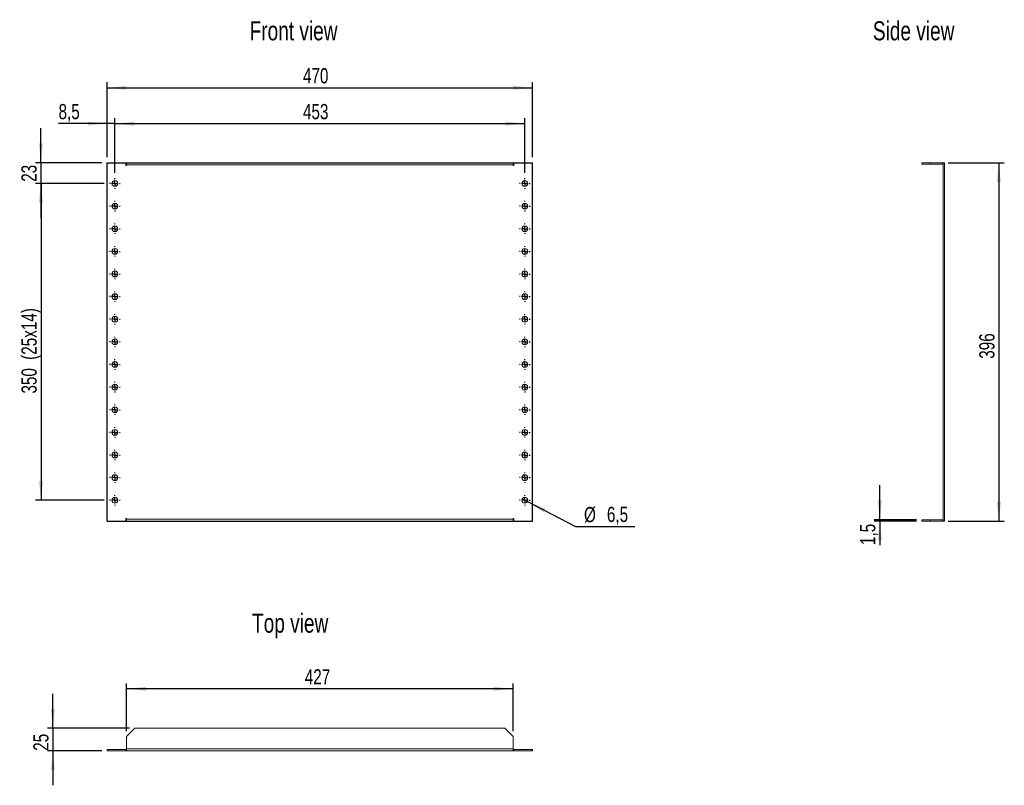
# Model space of a CAD drawing. Header units: millimetres. Extents: x 52 to 233, y 54 to 195.
import ezdxf

# ---------------------------------------------------------------- set-up
doc = ezdxf.new("R2010")
doc.units = ezdxf.units.MM
doc.layers.add('FORMAT', color=7, linetype='Continuous')
doc.styles.add('SLDTEXTSTYLE0', font='TXT', dxfattribs={"width": 0.75})
doc.dimstyles.new('SLDDIMSTYLE0', dxfattribs={"dimtxt": 2.8, "dimasz": 3.556, "dimexe": 0, "dimexo": 0.0625, "dimgap": 0.7, "dimtad": 0, "dimtih": 1, "dimtoh": 1, "dimdec": 1, "dimlfac": 6, "dimrnd": 1e-09, "dimzin": 12, "dimdsep": 46, "dimtxsty": 'SLDTEXTSTYLE0', "dimblk1": 'NONE', "dimsah": 1, "dimcen": 0, "dimadec": 0, "dimazin": 3, "dimtfac": 1, "dimtdec": 1, "dimtmove": 0, "dimatfit": 3, "dimldrblk": 'NONE', "dimfxl": 1, "dimfrac": 2, "dimtolj": 1, "dimtzin": 12, "dimarcsym": 0})
doc.dimstyles.new('SLDDIMSTYLE1', dxfattribs={"dimtxt": 2.8, "dimasz": 3.556, "dimexe": 0, "dimexo": 0.0625, "dimgap": 0.7, "dimtad": 1, "dimlfac": 6, "dimrnd": 1e-09, "dimzin": 12, "dimdsep": 46, "dimtxsty": 'SLDTEXTSTYLE0', "dimsah": 1, "dimcen": 0.09, "dimadec": 0, "dimazin": 3, "dimtfac": 1, "dimtofl": 0, "dimtmove": 0, "dimatfit": 3, "dimfxl": 1, "dimfrac": 2, "dimtolj": 1, "dimtzin": 12, "dimarcsym": 0})
doc.dimstyles.new('SLDDIMSTYLE2', dxfattribs={"dimtxt": 2.8, "dimasz": 3.556, "dimexe": 0, "dimexo": 0.0625, "dimgap": 0.7, "dimtad": 1, "dimdec": 1, "dimlfac": 6, "dimrnd": 1e-09, "dimzin": 12, "dimdsep": 46, "dimtxsty": 'SLDTEXTSTYLE0', "dimsah": 1, "dimcen": 0.09, "dimadec": 0, "dimazin": 3, "dimtfac": 1, "dimtdec": 1, "dimtmove": 0, "dimatfit": 0, "dimfxl": 1, "dimfrac": 2, "dimtolj": 1, "dimtzin": 12, "dimarcsym": 0})
doc.dimstyles.new('SLDDIMSTYLE3', dxfattribs={"dimtxt": 2.8, "dimasz": 3.556, "dimexe": 0, "dimexo": 0.0625, "dimgap": 0.7, "dimtad": 1, "dimlfac": 6, "dimrnd": 1e-09, "dimzin": 12, "dimdsep": 46, "dimtxsty": 'SLDTEXTSTYLE0', "dimsah": 1, "dimcen": 0.09, "dimadec": 0, "dimazin": 3, "dimtfac": 1, "dimtmove": 0, "dimatfit": 0, "dimfxl": 1, "dimfrac": 2, "dimtolj": 1, "dimtzin": 12, "dimarcsym": 0})
doc.dimstyles.new('SLDDIMSTYLE4', dxfattribs={"dimtxt": 2.8, "dimasz": 3.556, "dimexe": 0, "dimexo": 0.0625, "dimgap": 0.7, "dimtad": 1, "dimdec": 1, "dimlfac": 6, "dimrnd": 1e-09, "dimzin": 12, "dimdsep": 46, "dimtxsty": 'SLDTEXTSTYLE0', "dimsah": 1, "dimcen": 0.09, "dimadec": 0, "dimazin": 3, "dimtfac": 1, "dimtmove": 0, "dimatfit": 0, "dimfxl": 1, "dimfrac": 2, "dimtolj": 1, "dimtzin": 12, "dimarcsym": 0})

# ---------------------------------------------------------------- blocks, each defined once
blk = doc.blocks.new('_D')
at = {"layer": 'FORMAT'}
for p, q in [((144.45, 107.21), (145.41, 106.71)), ((145.41, 106.71), (154.25, 102.11)), ((154.25, 102.11), (165.23, 102.11))]:
    blk.add_line(p, q, dxfattribs=at)
blk.add_solid([(145.41, 106.71), (148.39, 104.73), (148.74, 105.41)], dxfattribs=at)
at = {"layer": 'FORMAT', "char_height": 2.8, "attachment_point": 1, "style": 'SLDTEXTSTYLE0'}
for s, insert in [('%%c', (155.84, 105.72)), ('6,5', (160.06, 105.76))]:
    blk.add_mtext(s, dxfattribs=dict(at, insert=insert))
blk = doc.blocks.new('_NONE')
blk = doc.blocks.new('_D_1')
at = {"layer": 'FORMAT'}
for p, q in [((68.02, 170.13), (68.02, 183.93)), ((146.35, 170.13), (146.35, 183.93)), ((68.02, 182.93), (146.35, 182.93))]:
    blk.add_line(p, q, dxfattribs=at)
for points in [[(68.02, 182.93), (71.57, 182.55), (71.57, 183.31)], [(146.35, 182.93), (142.79, 183.31), (142.79, 182.55)]]:
    blk.add_solid(points, dxfattribs=at)
at = {"layer": 'FORMAT', "insert": (104.08, 186.54), "char_height": 2.8, "attachment_point": 1, "style": 'SLDTEXTSTYLE0'}
blk.add_mtext('470', dxfattribs=at)
blk = doc.blocks.new('_D_2')
at = {"layer": 'FORMAT'}
for p, q in [((69.43, 167.25), (69.43, 177.33)), ((69.43, 176.33), (144.93, 176.33)), ((144.93, 167.25), (144.93, 177.33))]:
    blk.add_line(p, q, dxfattribs=at)
for points in [[(69.43, 176.33), (72.99, 175.95), (72.99, 176.71)], [(144.93, 176.33), (141.38, 176.71), (141.38, 175.95)]]:
    blk.add_solid(points, dxfattribs=at)
at = {"layer": 'FORMAT', "insert": (104.08, 179.94), "char_height": 2.8, "attachment_point": 1, "style": 'SLDTEXTSTYLE0'}
blk.add_mtext('453', dxfattribs=at)
blk = doc.blocks.new('_D_3')
at = {"layer": 'FORMAT'}
for p, q in [((68.02, 176.33), (59.06, 176.33)), ((68.02, 170.13), (68.02, 177.33)), ((69.43, 176.33), (68.02, 176.33)), ((69.43, 167.25), (69.43, 177.33)), ((69.43, 176.33), (75.78, 176.33))]:
    blk.add_line(p, q, dxfattribs=at)
for points in [[(68.02, 176.33), (64.46, 176.71), (64.46, 175.95)], [(69.43, 176.33), (72.99, 175.95), (72.99, 176.71)]]:
    blk.add_solid(points, dxfattribs=at)
at = {"layer": 'FORMAT', "insert": (59.06, 179.94), "char_height": 2.8, "attachment_point": 1, "style": 'SLDTEXTSTYLE0'}
blk.add_mtext('8,5', dxfattribs=at)
blk = doc.blocks.new('_D_4')
at = {"layer": 'FORMAT'}
for p, q in [((55.82, 169.13), (55.82, 175.48)), ((67.02, 169.13), (54.82, 169.13)), ((55.82, 169.13), (55.82, 165.29)), ((67.47, 165.29), (54.82, 165.29)), ((55.82, 165.29), (55.82, 158.94))]:
    blk.add_line(p, q, dxfattribs=at)
for points in [[(55.82, 169.13), (56.2, 172.68), (55.43, 172.68)], [(55.82, 165.29), (55.43, 161.74), (56.2, 161.74)]]:
    blk.add_solid(points, dxfattribs=at)
at = {"layer": 'FORMAT', "insert": (52.21, 165.61), "char_height": 2.8, "attachment_point": 1, "rotation": 90, "style": 'SLDTEXTSTYLE0'}
blk.add_mtext('23', dxfattribs=at)
blk = doc.blocks.new('_D_5')
at = {"layer": 'FORMAT'}
for p, q in [((67.47, 165.29), (54.84, 165.29)), ((55.84, 165.29), (55.84, 106.96)), ((67.47, 106.96), (54.84, 106.96))]:
    blk.add_line(p, q, dxfattribs=at)
for points in [[(55.84, 165.29), (55.46, 161.74), (56.22, 161.74)], [(55.84, 106.96), (56.22, 110.52), (55.46, 110.52)]]:
    blk.add_solid(points, dxfattribs=at)
at = {"layer": 'FORMAT', "char_height": 2.8, "attachment_point": 1, "rotation": 90, "style": 'SLDTEXTSTYLE0'}
for s, insert in [('(25x14)', (52.23, 132.82)), ('350', (52.23, 126.61))]:
    blk.add_mtext(s, dxfattribs=dict(at, insert=insert))
blk = doc.blocks.new('SW_CENTERMARKSYMBOL_0')
at = {"layer": 'FORMAT', "color": 0}
for p, q in [((-0.83, 0), (-0.96, 0)), ((0, 0), (-0.42, 0)), ((0, 0.83), (0, 0.96)), ((0, 0), (0, 0.42)), ((0, 0), (0, -0.42)), ((0, 0), (0.42, 0)), ((0.83, 0), (0.96, 0)), ((0, -0.83), (0, -0.96))]:
    blk.add_line(p, q, dxfattribs=at)
blk = doc.blocks.new('SW_CENTERMARKSYMBOL_1')
at = {"layer": 'FORMAT', "color": 0}
for p, q in [((-0.83, 0), (-0.96, 0)), ((0, 0), (-0.42, 0)), ((0, 0.83), (0, 0.96)), ((0, 0), (0, 0.42)), ((0, 0), (0, -0.42)), ((0, 0), (0.42, 0)), ((0.83, 0), (0.96, 0)), ((0, -0.83), (0, -0.96))]:
    blk.add_line(p, q, dxfattribs=at)
blk = doc.blocks.new('SW_CENTERMARKSYMBOL_2')
at = {"layer": 'FORMAT', "color": 0}
for p, q in [((-0.83, 0), (-0.96, 0)), ((0, 0), (-0.42, 0)), ((0, 0.83), (0, 0.96)), ((0, 0), (0, 0.42)), ((0, 0), (0, -0.42)), ((0, 0), (0.42, 0)), ((0.83, 0), (0.96, 0)), ((0, -0.83), (0, -0.96))]:
    blk.add_line(p, q, dxfattribs=at)
blk = doc.blocks.new('SW_CENTERMARKSYMBOL_3')
at = {"layer": 'FORMAT', "color": 0}
for p, q in [((-0.83, 0), (-0.96, 0)), ((0, 0), (-0.42, 0)), ((0, 0.83), (0, 0.96)), ((0, 0), (0, 0.42)), ((0, 0), (0, -0.42)), ((0, 0), (0.42, 0)), ((0.83, 0), (0.96, 0)), ((0, -0.83), (0, -0.96))]:
    blk.add_line(p, q, dxfattribs=at)
blk = doc.blocks.new('SW_CENTERMARKSYMBOL_4')
at = {"layer": 'FORMAT', "color": 0}
for p, q in [((-0.83, 0), (-0.96, 0)), ((0, 0), (-0.42, 0)), ((0, 0.83), (0, 0.96)), ((0, 0), (0, 0.42)), ((0, 0), (0, -0.42)), ((0, 0), (0.42, 0)), ((0.83, 0), (0.96, 0)), ((0, -0.83), (0, -0.96))]:
    blk.add_line(p, q, dxfattribs=at)
blk = doc.blocks.new('SW_CENTERMARKSYMBOL_5')
at = {"layer": 'FORMAT', "color": 0}
for p, q in [((-0.83, 0), (-0.96, 0)), ((0, 0), (-0.42, 0)), ((0, 0.83), (0, 0.96)), ((0, 0), (0, 0.42)), ((0, 0), (0, -0.42)), ((0, 0), (0.42, 0)), ((0.83, 0), (0.96, 0)), ((0, -0.83), (0, -0.96))]:
    blk.add_line(p, q, dxfattribs=at)
blk = doc.blocks.new('SW_CENTERMARKSYMBOL_6')
at = {"layer": 'FORMAT', "color": 0}
for p, q in [((-0.83, 0), (-0.96, 0)), ((0, 0), (-0.42, 0)), ((0, 0.83), (0, 0.96)), ((0, 0), (0, 0.42)), ((0, 0), (0, -0.42)), ((0, 0), (0.42, 0)), ((0.83, 0), (0.96, 0)), ((0, -0.83), (0, -0.96))]:
    blk.add_line(p, q, dxfattribs=at)
blk = doc.blocks.new('SW_CENTERMARKSYMBOL_7')
at = {"layer": 'FORMAT', "color": 0}
for p, q in [((-0.83, 0), (-0.96, 0)), ((0, 0), (-0.42, 0)), ((0, 0.83), (0, 0.96)), ((0, 0), (0, 0.42)), ((0, 0), (0, -0.42)), ((0, 0), (0.42, 0)), ((0.83, 0), (0.96, 0)), ((0, -0.83), (0, -0.96))]:
    blk.add_line(p, q, dxfattribs=at)
blk = doc.blocks.new('SW_CENTERMARKSYMBOL_8')
at = {"layer": 'FORMAT', "color": 0}
for p, q in [((-0.83, 0), (-0.96, 0)), ((0, 0), (-0.42, 0)), ((0, 0.83), (0, 0.96)), ((0, 0), (0, 0.42)), ((0, 0), (0, -0.42)), ((0, 0), (0.42, 0)), ((0.83, 0), (0.96, 0)), ((0, -0.83), (0, -0.96))]:
    blk.add_line(p, q, dxfattribs=at)
blk = doc.blocks.new('SW_CENTERMARKSYMBOL_9')
at = {"layer": 'FORMAT', "color": 0}
for p, q in [((-0.83, 0), (-0.96, 0)), ((0, 0), (-0.42, 0)), ((0, 0.83), (0, 0.96)), ((0, 0), (0, 0.42)), ((0, 0), (0, -0.42)), ((0, 0), (0.42, 0)), ((0.83, 0), (0.96, 0)), ((0, -0.83), (0, -0.96))]:
    blk.add_line(p, q, dxfattribs=at)
blk = doc.blocks.new('SW_CENTERMARKSYMBOL_10')
at = {"layer": 'FORMAT', "color": 0}
for p, q in [((-0.83, 0), (-0.96, 0)), ((0, 0), (-0.42, 0)), ((0, 0.83), (0, 0.96)), ((0, 0), (0, 0.42)), ((0, 0), (0, -0.42)), ((0, 0), (0.42, 0)), ((0.83, 0), (0.96, 0)), ((0, -0.83), (0, -0.96))]:
    blk.add_line(p, q, dxfattribs=at)
blk = doc.blocks.new('SW_CENTERMARKSYMBOL_11')
at = {"layer": 'FORMAT', "color": 0}
for p, q in [((-0.83, 0), (-0.96, 0)), ((0, 0), (-0.42, 0)), ((0, 0.83), (0, 0.96)), ((0, 0), (0, 0.42)), ((0, 0), (0, -0.42)), ((0, 0), (0.42, 0)), ((0.83, 0), (0.96, 0)), ((0, -0.83), (0, -0.96))]:
    blk.add_line(p, q, dxfattribs=at)
blk = doc.blocks.new('SW_CENTERMARKSYMBOL_12')
at = {"layer": 'FORMAT', "color": 0}
for p, q in [((-0.83, 0), (-0.96, 0)), ((0, 0), (-0.42, 0)), ((0, 0.83), (0, 0.96)), ((0, 0), (0, 0.42)), ((0, 0), (0, -0.42)), ((0, 0), (0.42, 0)), ((0.83, 0), (0.96, 0)), ((0, -0.83), (0, -0.96))]:
    blk.add_line(p, q, dxfattribs=at)
blk = doc.blocks.new('SW_CENTERMARKSYMBOL_13')
at = {"layer": 'FORMAT', "color": 0}
for p, q in [((-0.83, 0), (-0.96, 0)), ((0, 0), (-0.42, 0)), ((0, 0.83), (0, 0.96)), ((0, 0), (0, 0.42)), ((0, 0), (0, -0.42)), ((0, 0), (0.42, 0)), ((0.83, 0), (0.96, 0)), ((0, -0.83), (0, -0.96))]:
    blk.add_line(p, q, dxfattribs=at)
blk = doc.blocks.new('SW_CENTERMARKSYMBOL_14')
at = {"layer": 'FORMAT', "color": 0}
for p, q in [((-0.83, 0), (-0.96, 0)), ((0, 0), (-0.42, 0)), ((0, 0.83), (0, 0.96)), ((0, 0), (0, 0.42)), ((0, 0), (0, -0.42)), ((0, 0), (0.42, 0)), ((0.83, 0), (0.96, 0)), ((0, -0.83), (0, -0.96))]:
    blk.add_line(p, q, dxfattribs=at)
blk = doc.blocks.new('SW_CENTERMARKSYMBOL_15')
at = {"layer": 'FORMAT', "color": 0}
for p, q in [((-0.83, 0), (-0.96, 0)), ((0, 0), (-0.42, 0)), ((0, 0.83), (0, 0.96)), ((0, 0), (0, 0.42)), ((0, 0), (0, -0.42)), ((0, 0), (0.42, 0)), ((0.83, 0), (0.96, 0)), ((0, -0.83), (0, -0.96))]:
    blk.add_line(p, q, dxfattribs=at)
blk = doc.blocks.new('SW_CENTERMARKSYMBOL_16')
at = {"layer": 'FORMAT', "color": 0}
for p, q in [((-0.83, 0), (-0.96, 0)), ((0, 0), (-0.42, 0)), ((0, 0.83), (0, 0.96)), ((0, 0), (0, 0.42)), ((0, 0), (0, -0.42)), ((0, 0), (0.42, 0)), ((0.83, 0), (0.96, 0)), ((0, -0.83), (0, -0.96))]:
    blk.add_line(p, q, dxfattribs=at)
blk = doc.blocks.new('SW_CENTERMARKSYMBOL_17')
at = {"layer": 'FORMAT', "color": 0}
for p, q in [((-0.83, 0), (-0.96, 0)), ((0, 0), (-0.42, 0)), ((0, 0.83), (0, 0.96)), ((0, 0), (0, 0.42)), ((0, 0), (0, -0.42)), ((0, 0), (0.42, 0)), ((0.83, 0), (0.96, 0)), ((0, -0.83), (0, -0.96))]:
    blk.add_line(p, q, dxfattribs=at)
blk = doc.blocks.new('SW_CENTERMARKSYMBOL_18')
at = {"layer": 'FORMAT', "color": 0}
for p, q in [((-0.83, 0), (-0.96, 0)), ((0, 0), (-0.42, 0)), ((0, 0.83), (0, 0.96)), ((0, 0), (0, 0.42)), ((0, 0), (0, -0.42)), ((0, 0), (0.42, 0)), ((0.83, 0), (0.96, 0)), ((0, -0.83), (0, -0.96))]:
    blk.add_line(p, q, dxfattribs=at)
blk = doc.blocks.new('SW_CENTERMARKSYMBOL_19')
at = {"layer": 'FORMAT', "color": 0}
for p, q in [((-0.83, 0), (-0.96, 0)), ((0, 0), (-0.42, 0)), ((0, 0.83), (0, 0.96)), ((0, 0), (0, 0.42)), ((0, 0), (0, -0.42)), ((0, 0), (0.42, 0)), ((0.83, 0), (0.96, 0)), ((0, -0.83), (0, -0.96))]:
    blk.add_line(p, q, dxfattribs=at)
blk = doc.blocks.new('SW_CENTERMARKSYMBOL_20')
at = {"layer": 'FORMAT', "color": 0}
for p, q in [((-0.83, 0), (-0.96, 0)), ((0, 0), (-0.42, 0)), ((0, 0.83), (0, 0.96)), ((0, 0), (0, 0.42)), ((0, 0), (0, -0.42)), ((0, 0), (0.42, 0)), ((0.83, 0), (0.96, 0)), ((0, -0.83), (0, -0.96))]:
    blk.add_line(p, q, dxfattribs=at)
blk = doc.blocks.new('SW_CENTERMARKSYMBOL_21')
at = {"layer": 'FORMAT', "color": 0}
for p, q in [((-0.83, 0), (-0.96, 0)), ((0, 0), (-0.42, 0)), ((0, 0.83), (0, 0.96)), ((0, 0), (0, 0.42)), ((0, 0), (0, -0.42)), ((0, 0), (0.42, 0)), ((0.83, 0), (0.96, 0)), ((0, -0.83), (0, -0.96))]:
    blk.add_line(p, q, dxfattribs=at)
blk = doc.blocks.new('SW_CENTERMARKSYMBOL_22')
at = {"layer": 'FORMAT', "color": 0}
for p, q in [((-0.83, 0), (-0.96, 0)), ((0, 0), (-0.42, 0)), ((0, 0.83), (0, 0.96)), ((0, 0), (0, 0.42)), ((0, 0), (0, -0.42)), ((0, 0), (0.42, 0)), ((0.83, 0), (0.96, 0)), ((0, -0.83), (0, -0.96))]:
    blk.add_line(p, q, dxfattribs=at)
blk = doc.blocks.new('SW_CENTERMARKSYMBOL_23')
at = {"layer": 'FORMAT', "color": 0}
for p, q in [((-0.83, 0), (-0.96, 0)), ((0, 0), (-0.42, 0)), ((0, 0.83), (0, 0.96)), ((0, 0), (0, 0.42)), ((0, 0), (0, -0.42)), ((0, 0), (0.42, 0)), ((0.83, 0), (0.96, 0)), ((0, -0.83), (0, -0.96))]:
    blk.add_line(p, q, dxfattribs=at)
blk = doc.blocks.new('SW_CENTERMARKSYMBOL_24')
at = {"layer": 'FORMAT', "color": 0}
for p, q in [((-0.83, 0), (-0.96, 0)), ((0, 0), (-0.42, 0)), ((0, 0.83), (0, 0.96)), ((0, 0), (0, 0.42)), ((0, 0), (0, -0.42)), ((0, 0), (0.42, 0)), ((0.83, 0), (0.96, 0)), ((0, -0.83), (0, -0.96))]:
    blk.add_line(p, q, dxfattribs=at)
blk = doc.blocks.new('SW_CENTERMARKSYMBOL_25')
at = {"layer": 'FORMAT', "color": 0}
for p, q in [((-0.83, 0), (-0.96, 0)), ((0, 0), (-0.42, 0)), ((0, 0.83), (0, 0.96)), ((0, 0), (0, 0.42)), ((0, 0), (0, -0.42)), ((0, 0), (0.42, 0)), ((0.83, 0), (0.96, 0)), ((0, -0.83), (0, -0.96))]:
    blk.add_line(p, q, dxfattribs=at)
blk = doc.blocks.new('SW_CENTERMARKSYMBOL_26')
at = {"layer": 'FORMAT', "color": 0}
for p, q in [((-0.83, 0), (-0.96, 0)), ((0, 0), (-0.42, 0)), ((0, 0.83), (0, 0.96)), ((0, 0), (0, 0.42)), ((0, 0), (0, -0.42)), ((0, 0), (0.42, 0)), ((0.83, 0), (0.96, 0)), ((0, -0.83), (0, -0.96))]:
    blk.add_line(p, q, dxfattribs=at)
blk = doc.blocks.new('SW_CENTERMARKSYMBOL_27')
at = {"layer": 'FORMAT', "color": 0}
for p, q in [((-0.83, 0), (-0.96, 0)), ((0, 0), (-0.42, 0)), ((0, 0.83), (0, 0.96)), ((0, 0), (0, 0.42)), ((0, 0), (0, -0.42)), ((0, 0), (0.42, 0)), ((0.83, 0), (0.96, 0)), ((0, -0.83), (0, -0.96))]:
    blk.add_line(p, q, dxfattribs=at)
blk = doc.blocks.new('SW_CENTERMARKSYMBOL_28')
at = {"layer": 'FORMAT', "color": 0}
for p, q in [((-0.83, 0), (-0.96, 0)), ((0, 0), (-0.42, 0)), ((0, 0.83), (0, 0.96)), ((0, 0), (0, 0.42)), ((0, 0), (0, -0.42)), ((0, 0), (0.42, 0)), ((0.83, 0), (0.96, 0)), ((0, -0.83), (0, -0.96))]:
    blk.add_line(p, q, dxfattribs=at)
blk = doc.blocks.new('SW_CENTERMARKSYMBOL_29')
at = {"layer": 'FORMAT', "color": 0}
for p, q in [((-0.83, 0), (-0.96, 0)), ((0, 0), (-0.42, 0)), ((0, 0.83), (0, 0.96)), ((0, 0), (0, 0.42)), ((0, 0), (0, -0.42)), ((0, 0), (0.42, 0)), ((0.83, 0), (0.96, 0)), ((0, -0.83), (0, -0.96))]:
    blk.add_line(p, q, dxfattribs=at)
blk = doc.blocks.new('_D_6')
at = {"layer": 'FORMAT'}
for p, q in [((71.6, 64.45), (71.6, 73.23)), ((142.77, 64.45), (142.77, 73.23)), ((142.77, 72.23), (71.6, 72.23))]:
    blk.add_line(p, q, dxfattribs=at)
for points in [[(71.6, 72.23), (75.16, 71.85), (75.16, 72.61)], [(142.77, 72.23), (139.21, 72.61), (139.21, 71.85)]]:
    blk.add_solid(points, dxfattribs=at)
at = {"layer": 'FORMAT', "insert": (104.41, 75.84), "char_height": 2.8, "attachment_point": 1, "style": 'SLDTEXTSTYLE0'}
blk.add_mtext('427', dxfattribs=at)
blk = doc.blocks.new('_D_7')
at = {"layer": 'FORMAT'}
for p, q in [((58.02, 64.98), (58.02, 71.33)), ((72.13, 64.98), (57.02, 64.98)), ((58.02, 64.98), (58.02, 60.82)), ((67.02, 60.82), (57.02, 60.82)), ((58.02, 60.82), (58.02, 54.47))]:
    blk.add_line(p, q, dxfattribs=at)
for points in [[(58.02, 64.98), (58.4, 68.54), (57.64, 68.54)], [(58.02, 60.82), (57.64, 57.26), (58.4, 57.26)]]:
    blk.add_solid(points, dxfattribs=at)
at = {"layer": 'FORMAT', "insert": (54.41, 60.83), "char_height": 2.8, "attachment_point": 1, "rotation": 90, "style": 'SLDTEXTSTYLE0'}
blk.add_mtext('25', dxfattribs=at)
blk = doc.blocks.new('_D_8')
at = {"layer": 'FORMAT'}
for p, q in [((222.88, 169.13), (233.25, 169.13)), ((232.25, 169.13), (232.25, 103.13)), ((222.88, 103.13), (233.25, 103.13))]:
    blk.add_line(p, q, dxfattribs=at)
for points in [[(232.25, 169.13), (231.87, 165.57), (232.63, 165.57)], [(232.25, 103.13), (232.63, 106.68), (231.87, 106.68)]]:
    blk.add_solid(points, dxfattribs=at)
at = {"layer": 'FORMAT', "insert": (228.64, 133.02), "char_height": 2.8, "attachment_point": 1, "rotation": 90, "style": 'SLDTEXTSTYLE0'}
blk.add_mtext('396', dxfattribs=at)
blk = doc.blocks.new('_D_9')
at = {"layer": 'FORMAT'}
for p, q in [((210.31, 103.38), (210.31, 109.73)), ((217.08, 103.38), (209.31, 103.38)), ((210.31, 103.38), (210.31, 103.13)), ((217.08, 103.13), (209.31, 103.13)), ((210.31, 103.13), (210.31, 98.72))]:
    blk.add_line(p, q, dxfattribs=at)
for points in [[(210.31, 103.38), (210.7, 106.93), (209.93, 106.93)], [(210.31, 103.13), (209.93, 99.57), (210.7, 99.57)]]:
    blk.add_solid(points, dxfattribs=at)
at = {"layer": 'FORMAT', "insert": (206.7, 98.72), "char_height": 2.8, "attachment_point": 1, "rotation": 90, "style": 'SLDTEXTSTYLE0'}
blk.add_mtext('1,5', dxfattribs=at)

msp = doc.modelspace()

# ---------------------------------------------------------------- linework, layer by layer
at = {"color": 7, "linetype": 'Continuous'}
for p, q in [((68.0164, 103.1268), (68.0164, 169.1268)), ((68.0164, 169.1268), (146.3497, 169.1268)), ((146.3497, 103.1268), (146.3497, 169.1268)), ((68.0164, 103.1268), (146.3497, 103.1268))]:
    msp.add_line(p, q, dxfattribs=at)
at = {"color": 7, "linetype": 'Continuous', "lineweight": 15}
for p, q in [((68.0164, 169.1268), (68.0164, 103.1268)), ((71.4747, 169.1268), (68.0164, 169.1268)), ((71.4747, 169.1268), (71.4747, 168.629)), ((71.5997, 168.754), (71.5997, 169.1268)), ((71.5997, 169.1268), (142.7664, 169.1268)), ((71.5997, 168.629), (71.5997, 168.754)), ((142.7664, 168.754), (71.5997, 168.754)), ((142.7664, 169.1268), (142.7664, 168.754)), ((142.7664, 168.754), (142.7664, 168.629)), ((142.8914, 168.629), (142.8914, 169.1268)), ((146.3497, 169.1268), (142.8914, 169.1268)), ((146.3497, 103.1268), (146.3497, 169.1268)), ((218.0824, 169.1268), (218.0824, 168.8768)), ((219.6145, 169.1268), (218.0824, 169.1268)), ((219.6145, 168.8768), (218.0824, 168.8768)), ((219.6145, 169.1268), (219.6145, 168.8768)), ((221.8763, 169.1268), (219.6145, 169.1268)), ((221.8763, 168.8768), (219.6145, 168.8768)), ((221.8763, 168.8768), (221.8763, 169.1268)), ((221.9991, 169.1268), (222.2491, 169.1268)), ((221.9991, 169.1268), (221.9991, 103.1268)), ((222.2491, 169.1268), (222.2491, 103.1268)), ((71.4747, 168.629), (71.5997, 168.629)), ((142.7664, 168.629), (142.8914, 168.629)), ((71.5997, 103.6246), (71.4747, 103.6246)), ((71.4747, 103.6246), (71.4747, 103.1268)), ((71.5997, 103.4996), (71.5997, 103.6246)), ((71.5997, 103.4996), (142.7664, 103.4996)), ((71.5997, 103.1268), (71.5997, 103.4996)), ((142.8914, 103.6246), (142.7664, 103.6246)), ((142.7664, 103.6246), (142.7664, 103.4996)), ((142.7664, 103.4996), (142.7664, 103.1268)), ((142.8914, 103.1268), (142.8914, 103.6246)), ((218.0824, 103.1268), (218.0824, 103.3768)), ((219.6145, 103.3768), (218.0824, 103.3768)), ((219.6145, 103.1268), (219.6145, 103.3768)), ((221.8763, 103.3768), (219.6145, 103.3768)), ((221.8763, 103.3768), (221.8763, 103.1268)), ((68.0164, 103.1268), (71.4747, 103.1268)), ((71.5997, 103.1268), (142.7664, 103.1268)), ((142.8914, 103.1268), (146.3497, 103.1268)), ((219.6145, 103.1268), (218.0824, 103.1268)), ((221.8763, 103.1268), (219.6145, 103.1268)), ((221.9991, 103.1268), (222.2491, 103.1268)), ((71.5997, 63.4505), (73.1318, 64.9826)), ((73.1318, 64.9826), (141.2343, 64.9826)), ((141.2343, 64.9826), (142.7664, 63.4505)), ((71.5997, 61.1887), (71.5997, 63.4505)), ((142.7664, 63.4505), (142.7664, 61.1887)), ((68.0164, 61.0659), (68.0164, 60.8159)), ((71.4747, 61.0659), (68.0164, 61.0659)), ((71.4747, 60.8159), (68.0164, 60.8159)), ((71.4747, 61.0659), (71.4747, 60.8159)), ((71.5997, 61.0659), (71.4747, 61.0659)), ((71.4747, 60.8159), (71.5997, 60.8159)), ((71.5997, 61.1887), (142.7664, 61.1887)), ((71.5997, 60.8159), (71.5997, 61.1887)), ((142.7664, 60.8159), (71.5997, 60.8159)), ((142.7664, 61.1887), (142.7664, 60.8159)), ((142.8914, 61.0659), (142.7664, 61.0659)), ((142.7664, 60.8159), (142.8914, 60.8159)), ((146.3497, 61.0659), (142.8914, 61.0659)), ((142.8914, 61.0659), (142.8914, 60.8159)), ((146.3497, 60.8159), (142.8914, 60.8159)), ((146.3497, 61.0659), (146.3497, 60.8159))]:
    msp.add_line(p, q, dxfattribs=at)
at = {"color": 7, "linetype": 'Continuous', "lineweight": 15, "flags": 128}
for points in [[(221.9991, 169.106), (221.949, 169.1197), (221.8763, 169.1268)], [(221.8763, 103.1268), (221.949, 103.134), (221.9991, 103.1476)]]:
    msp.add_lwpolyline(points, dxfattribs=at)
at = {"color": 7, "linetype": 'Continuous', "lineweight": 15}
for centre in [(69.433, 165.2935), (144.933, 165.2935), (69.433, 161.1268), (144.933, 161.1268), (69.433, 156.9601), (144.933, 156.9601), (69.433, 152.7935), (144.933, 152.7935), (69.433, 148.6268), (144.933, 148.6268), (69.433, 144.4601), (144.933, 144.4601), (69.433, 140.2935), (144.933, 140.2935), (69.433, 136.1268), (144.933, 136.1268), (69.433, 131.9601), (144.933, 131.9601), (69.433, 127.7935), (144.933, 127.7935), (69.433, 123.6268), (144.933, 123.6268), (69.433, 119.4601), (144.933, 119.4601), (69.433, 115.2935), (144.933, 115.2935), (69.433, 111.1268), (144.933, 111.1268), (69.433, 106.9601), (144.933, 106.9601)]:
    msp.add_circle(centre, 0.5417, dxfattribs=at)
for centre, start, end in [((221.8763, 168.754), 0, 90), ((221.8763, 103.4996), 270, 0)]:
    msp.add_arc(centre, 0.1228, start, end, dxfattribs=at)

# ---------------------------------------------------------------- block references
at = {"layer": 'FORMAT'}
for name, p in [('SW_CENTERMARKSYMBOL_22', (69.433, 165.2935)), ('SW_CENTERMARKSYMBOL_27', (144.933, 165.2935)), ('SW_CENTERMARKSYMBOL_23', (69.433, 161.1268)), ('SW_CENTERMARKSYMBOL_26', (144.933, 161.1268)), ('SW_CENTERMARKSYMBOL_24', (69.433, 156.9601)), ('SW_CENTERMARKSYMBOL_28', (144.933, 156.9601)), ('SW_CENTERMARKSYMBOL_25', (69.433, 152.7935)), ('SW_CENTERMARKSYMBOL_29', (144.933, 152.7935)), ('SW_CENTERMARKSYMBOL_18', (69.433, 148.6268)), ('SW_CENTERMARKSYMBOL_20', (144.933, 148.6268)), ('SW_CENTERMARKSYMBOL_19', (69.433, 144.4601)), ('SW_CENTERMARKSYMBOL_21', (144.933, 144.4601)), ('SW_CENTERMARKSYMBOL_15', (69.433, 140.2935)), ('SW_CENTERMARKSYMBOL_16', (144.933, 140.2935)), ('SW_CENTERMARKSYMBOL_14', (69.433, 136.1268)), ('SW_CENTERMARKSYMBOL_17', (144.933, 136.1268)), ('SW_CENTERMARKSYMBOL_10', (69.433, 131.9601)), ('SW_CENTERMARKSYMBOL_12', (144.933, 131.9601)), ('SW_CENTERMARKSYMBOL_11', (69.433, 127.7935)), ('SW_CENTERMARKSYMBOL_13', (144.933, 127.7935)), ('SW_CENTERMARKSYMBOL_6', (69.433, 123.6268)), ('SW_CENTERMARKSYMBOL_8', (144.933, 123.6268)), ('SW_CENTERMARKSYMBOL_7', (69.433, 119.4601)), ('SW_CENTERMARKSYMBOL_9', (144.933, 119.4601)), ('SW_CENTERMARKSYMBOL_0', (69.433, 115.2935)), ('SW_CENTERMARKSYMBOL_3', (144.933, 115.2935)), ('SW_CENTERMARKSYMBOL_1', (69.433, 111.1268)), ('SW_CENTERMARKSYMBOL_4', (144.933, 111.1268)), ('SW_CENTERMARKSYMBOL_2', (69.433, 106.9601)), ('SW_CENTERMARKSYMBOL_5', (144.933, 106.9601))]:
    msp.add_blockref(name, p, dxfattribs=at)

# ---------------------------------------------------------------- texts
at = {"layer": 'FORMAT', "char_height": 3.5, "attachment_point": 1, "style": 'SLDTEXTSTYLE0'}
for s, insert in [('Front view', (94.2501, 195.1641)), ('Side view', (209.0423, 195.1641)), ('Top view', (94.6968, 86.0718))]:
    msp.add_mtext(s, dxfattribs=dict(at, insert=insert))

# ---------------------------------------------------------------- dimensions: what is measured, and where the dimension line sits
at = {"layer": 'FORMAT'}
for base, p1, p2, dimstyle, picture, middle in [((146.3497, 182.929), (68.0164, 169.1268), (146.3497, 169.1268), 'SLDDIMSTYLE1', '_D_1', (107.183, 182.929)), ((68.0164, 176.3323), (69.433, 166.2518), (68.0164, 169.1268), 'SLDDIMSTYLE2', '_D_3', (61.6447, 176.3323)), ((144.933, 176.3323), (69.433, 166.2518), (144.933, 166.2518), 'SLDDIMSTYLE1', '_D_2', (107.183, 176.3323)), ((71.5997, 72.2273), (142.7664, 63.4505), (71.5997, 63.4505), 'SLDDIMSTYLE1', '_D_6', (107.5119, 72.2273))]:
    dim = msp.add_linear_dim(base=base, p1=p1, p2=p2, dimstyle=dimstyle, dxfattribs=at)
    dim.commit()
    dim.dimension.update_dxf_attribs({"geometry": picture, "text_midpoint": middle})
for base, p1, p2, dimstyle, picture, middle in [((55.8158, 165.2935), (68.0164, 169.1268), (68.4747, 165.2935), 'SLDDIMSTYLE3', '_D_4', (55.8158, 167.6756)), ((232.2491, 103.1268), (221.8763, 169.1268), (221.8763, 103.1268), 'SLDDIMSTYLE1', '_D_8', (232.2491, 136.1268)), ((210.3142, 103.1268), (218.0824, 103.3768), (218.0824, 103.1268), 'SLDDIMSTYLE4', '_D_9', (210.3142, 101.3085)), ((58.0164, 60.8159), (73.1318, 64.9826), (68.0164, 60.8159), 'SLDDIMSTYLE3', '_D_7', (58.0164, 62.8993))]:
    dim = msp.add_linear_dim(base=base, p1=p1, p2=p2, angle=90, dimstyle=dimstyle, dxfattribs=at)
    dim.commit()
    dim.dimension.update_dxf_attribs({"geometry": picture, "text_midpoint": middle})
dim = msp.add_linear_dim(base=(55.8392, 106.9601), p1=(68.4747, 165.2935), p2=(68.4747, 106.9601), angle=90, text='<>(25x14)', dimstyle='SLDDIMSTYLE1', dxfattribs=at)
dim.commit()
dim.dimension.update_dxf_attribs({"geometry": '_D_5', "text_midpoint": (55.8392, 136.1268)})
dim = msp.add_diameter_dim_2p(p1=(144.4525, 107.2102), p2=(145.4135, 106.7101), dimstyle='SLDDIMSTYLE0', dxfattribs=at)
dim.commit()
dim.dimension.update_dxf_attribs({"geometry": '_D', "text_midpoint": (160.5358, 104.4217)})

doc.saveas('drawing.dxf')
